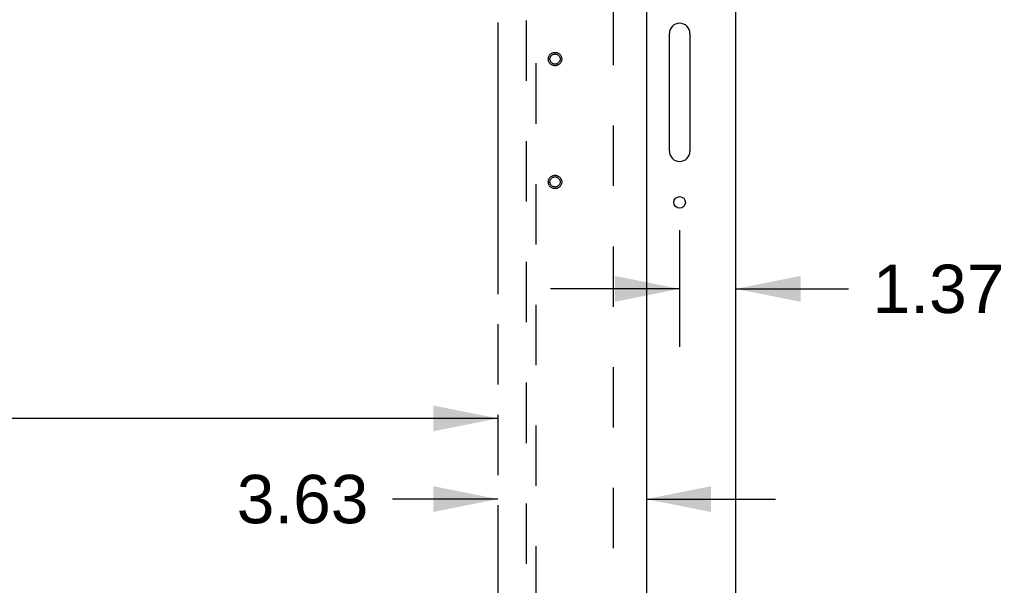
# Model space of a CAD drawing. Header units: inches. Extents: x 0 to 268, y 0 to 173.
# Tile 21 of 30: x 103 to 127, y 104 to 117. Entities that reach past the tile are written whole.
import ezdxf

# ---------------------------------------------------------------- set-up
doc = ezdxf.new("R2010")
doc.units = ezdxf.units.IN
doc.header["$LTSCALE"] = 14.739934
doc.header["$MEASUREMENT"] = 0
doc.linetypes.add('HIDDEN', pattern=[0.2, 0.1, -0.1])
doc.linetypes.add('PHANTOM', pattern=[0.8, 0.45, -0.05, 0.1, -0.05, 0.1, -0.05])
doc.layers.get('0').update_dxf_attribs({"linetype": 'CONTINUOUS'})
for name, color, linetype in [('02___PRT_ALL_AXES', 7, 'CONTINUOUS'), ('AVAILABLE_DOOR_SPACE', 7, 'CONTINUOUS'), ('DEFAULT_2', 8, 'HIDDEN'), ('DIMENSIONS', 7, 'CONTINUOUS')]:
    doc.layers.add(name, color=color, linetype=linetype)
doc.styles.get("Standard").update_dxf_attribs({"font": 'arial.ttf'})
doc.dimstyles.new('DIMSTYLE_1', dxfattribs={"dimtxt": 1.182348, "dimasz": 1.576464, "dimexe": 0.09, "dimexo": 0.07, "dimgap": 0.0375, "dimtad": 0, "dimtih": 1, "dimtoh": 1, "dimzin": 4, "dimdsep": 46, "dimtxsty": 'Standard', "dimblk": '_FILLED', "dimblk1": '_FILLED', "dimblk2": '_FILLED', "dimcen": 0.09, "dimazin": 1, "dimtfac": 1, "dimtdec": 3, "dimtofl": 0, "dimtmove": 0, "dimatfit": 3, "dimldrblk": '_FILLED', "dimfxl": 1, "dimtolj": 1, "dimtzin": 4, "dimarcsym": 0})

# ---------------------------------------------------------------- blocks, each defined once
blk = doc.blocks.new('_FILLED')
at = {"color": 0, "linetype": 'ByBlock'}
blk.add_solid([(0, 0), (-1, 0.2), (-1, -0.2)], dxfattribs=at)
blk = doc.blocks.new('*D6')
at = {"layer": 'DIMENSIONS', "color": 2, "linetype": 'Continuous'}
for p, q in [((114.511, 105.69), (111.942, 105.69)), ((118.136, 105.69), (121.289, 105.69))]:
    blk.add_line(p, q, dxfattribs=at)
at = {"layer": 'DIMENSIONS', "color": 2, "linetype": 'Continuous', "xscale": 1.5764635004, "yscale": 1.5764635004, "zscale": 1.5764635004}
blk.add_blockref('_FILLED', (114.511, 105.69), dxfattribs=at)
at = {"layer": 'DIMENSIONS', "color": 2, "linetype": 'Continuous', "xscale": 1.5764635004, "yscale": 1.5764635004, "zscale": 1.5764635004, "rotation": 180}
blk.add_blockref('_FILLED', (118.136, 105.69), dxfattribs=at)
at = {"layer": 'DIMENSIONS', "color": 2, "linetype": 'Continuous', "insert": (111.351, 106.281), "char_height": 1.1823, "width": 3.213, "attachment_point": 3, "line_spacing_factor": 0.9}
blk.add_mtext('3.63', dxfattribs=at)
blk = doc.blocks.new('*D8')
at = {"layer": 'DIMENSIONS', "color": 2, "linetype": 'Continuous'}
for p, q in [((85.324, 107.66), (97.26, 107.66)), ((114.511, 107.66), (102.574, 107.66))]:
    blk.add_line(p, q, dxfattribs=at)
at = {"layer": 'DIMENSIONS', "color": 2, "linetype": 'Continuous', "xscale": 1.5764635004, "yscale": 1.5764635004, "zscale": 1.5764635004, "rotation": 180}
blk.add_blockref('_FILLED', (85.324, 107.66), dxfattribs=at)
at = {"layer": 'DIMENSIONS', "color": 2, "linetype": 'Continuous', "xscale": 1.5764635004, "yscale": 1.5764635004, "zscale": 1.5764635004}
blk.add_blockref('_FILLED', (114.511, 107.66), dxfattribs=at)
at = {"layer": 'DIMENSIONS', "color": 2, "linetype": 'Continuous', "insert": (99.917, 108.251), "char_height": 1.1823, "width": 4.13162, "attachment_point": 2, "line_spacing_factor": 0.9}
blk.add_mtext('29.19', dxfattribs=at)
blk = doc.blocks.new('*D20')
at = {"layer": 'DIMENSIONS', "color": 2, "linetype": 'Continuous'}
for p, q in [((118.949, 112.256), (118.949, 109.403)), ((118.949, 110.822), (115.796, 110.822)), ((120.324, 110.822), (123.072, 110.822))]:
    blk.add_line(p, q, dxfattribs=at)
at = {"layer": 'DIMENSIONS', "color": 2, "linetype": 'Continuous', "xscale": 1.5764635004, "yscale": 1.5764635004, "zscale": 1.5764635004}
blk.add_blockref('_FILLED', (118.949, 110.822), dxfattribs=at)
at = {"layer": 'DIMENSIONS', "color": 2, "linetype": 'Continuous', "xscale": 1.5764635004, "yscale": 1.5764635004, "zscale": 1.5764635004, "rotation": 180}
blk.add_blockref('_FILLED', (120.324, 110.822), dxfattribs=at)
at = {"layer": 'DIMENSIONS', "color": 2, "linetype": 'Continuous', "insert": (125.269, 111.413), "char_height": 1.1823, "width": 3.213, "attachment_point": 2, "line_spacing_factor": 0.9}
blk.add_mtext('1.37', dxfattribs=at)

msp = doc.modelspace()

# ---------------------------------------------------------------- linework, layer by layer
at = {"color": 3, "linetype": 'Continuous'}
for p, q in [((120.324, 59.1), (120.324, 130.892)), ((118.136, 130.142), (118.136, 59.85)), ((118.699, 114.183), (118.699, 117.058)), ((119.199, 117.058), (119.199, 114.183))]:
    msp.add_line(p, q, dxfattribs=at)
msp.add_circle((118.949, 112.933), 0.141, dxfattribs=at)
for centre, start, end in [((118.949, 117.058), 0, 180), ((118.949, 114.183), 180, 360)]:
    msp.add_arc(centre, 0.25, start, end, dxfattribs=at)
at = {"layer": '02___PRT_ALL_AXES', "color": 8, "linetype": 'HIDDEN'}
for centre in [(115.907, 116.433), (115.907, 113.433)]:
    msp.add_circle(centre, 0.124, dxfattribs=at)
at = {"layer": 'AVAILABLE_DOOR_SPACE', "color": 4, "linetype": 'PHANTOM'}
msp.add_line((114.511, 129.121), (114.511, 95.871), dxfattribs=at)
at = {"layer": 'DEFAULT_2', "color": 8, "linetype": 'HIDDEN'}
for p, q in [((117.324, 129.548), (117.324, 60.444)), ((115.199, 129.168), (115.199, 97.167)), ((115.449, 97.167), (115.449, 129.168))]:
    msp.add_line(p, q, dxfattribs=at)
for centre, radius in [((115.907, 116.433), 0.164), ((115.907, 116.433), 0.124), ((115.907, 113.433), 0.164), ((115.907, 113.433), 0.124)]:
    msp.add_circle(centre, radius, dxfattribs=at)

# ---------------------------------------------------------------- dimensions: what is measured, and where the dimension line sits
at = {"layer": 'DIMENSIONS', "color": 2, "linetype": 'Continuous'}
for base, p1, p2, picture, middle in [((118.948664, 110.82159), (120.32366, 130.891859), (118.948664, 112.325587), '*D20', (125.320446, 110.814997)), ((85.324, 107.66), (114.511, 95.871), (85.324, 129.121), '*D8', (99.902, 107.653))]:
    dim = msp.add_linear_dim(base=base, p1=p1, p2=p2, angle=180, dimstyle='DIMSTYLE_1', dxfattribs=at)
    dim.commit()
    dim.dimension.update_dxf_attribs({"geometry": picture, "text_midpoint": middle, "dimtype": 160})
dim = msp.add_linear_dim(base=(118.13616353, 105.689747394), p1=(114.51116353, 129.120858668), p2=(118.13616353, 130.121858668), dimstyle='DIMSTYLE_1', dxfattribs=at)
dim.commit()
dim.dimension.update_dxf_attribs({"geometry": '*D6', "text_midpoint": (109.742484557, 105.683157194), "dimtype": 160})

doc.saveas('drawing.dxf')
